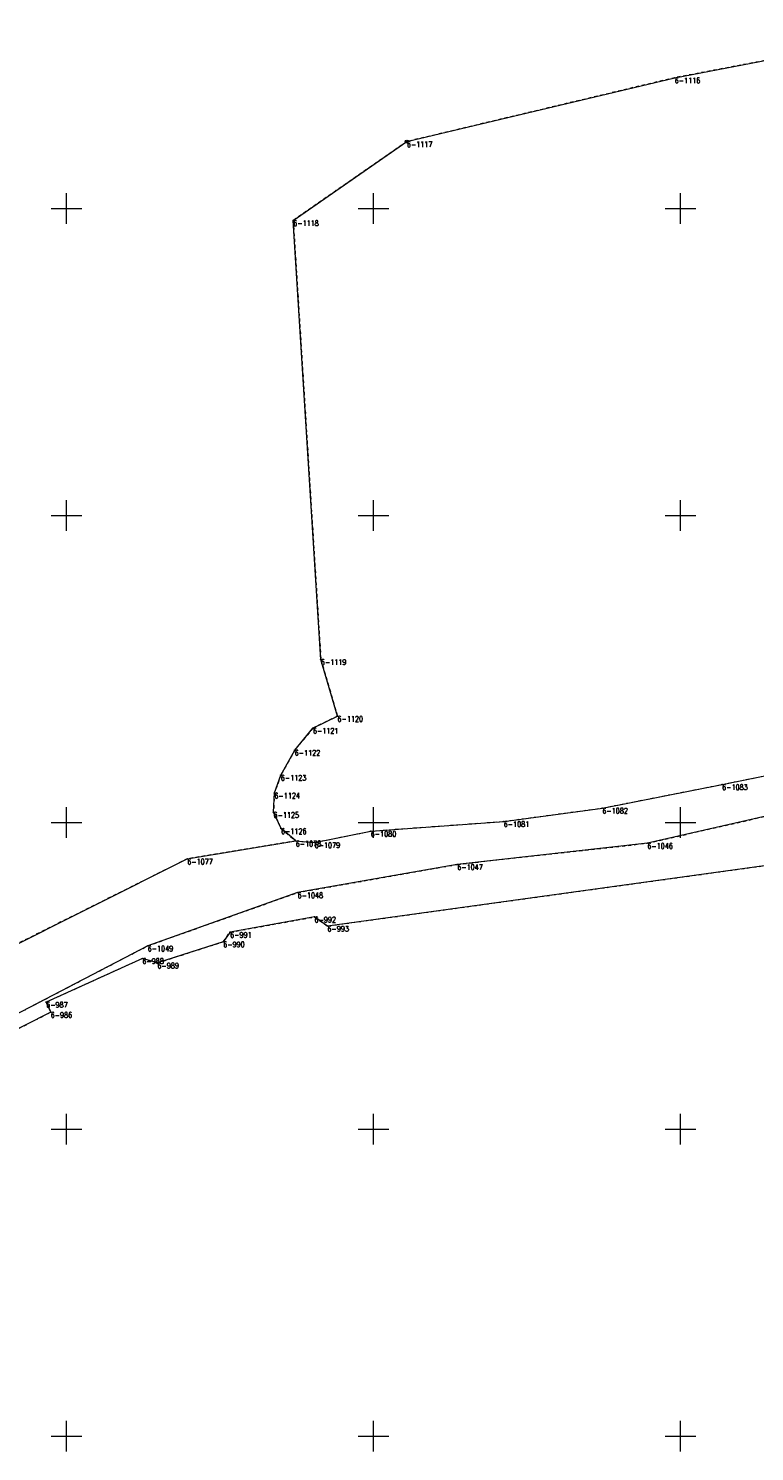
# Model space of a CAD drawing. Header units: metres. Extents: x 7414276 to 7414802, y 6025581 to 6026252.
# Tile 3 of 9: x 7414394 to 7414512, y 6025848 to 6026079. Entities that reach past the tile are written whole.
import ezdxf
from ezdxf.enums import TextEntityAlignment as Align

# ---------------------------------------------------------------- set-up
doc = ezdxf.new("R2010")
doc.units = ezdxf.units.M
for name, pattern in [('1', [0]), ('GDE', [0]), ('GUZ', [1, 0.5, -0.5])]:
    doc.linetypes.add(name, pattern=pattern)
doc.layers.get('0').update_dxf_attribs({"color": 250, "linetype": 'CONTINUOUS', "lineweight": 100})
for name, color, linetype, lineweight in [('Dzialki', 7, 'GDE', 18), ('Numery_punktow', 7, 'CONTINUOUS', 9), ('Podzial_sekcyjny_krzyze', 7, '1', 18), ('Punkty', 7, 'CONTINUOUS', 18)]:
    doc.layers.add(name, color=color, linetype=linetype, lineweight=lineweight)
doc.layers.add('Uzytki', color=96, linetype='GUZ', lineweight=18, true_color=0x008000)
doc.styles.get("Standard").update_dxf_attribs({"font": 'Simplex.SHX', "width": 0.75})

# ---------------------------------------------------------------- blocks, each defined once
blk = doc.blocks.new('GRO')
at = {"linetype": 'CONTINUOUS'}
blk.add_circle((0, 0), 0.045, dxfattribs=at)
blk = doc.blocks.new('GRT')
at = {"linetype": 'CONTINUOUS'}
blk.add_circle((0, 0), 0.25, dxfattribs=at)

msp = doc.modelspace()

# ---------------------------------------------------------------- linework, layer by layer
at = {"layer": 'Dzialki'}
for p, q in [((7414499.06, 6026071.33), (7414541.22, 6026079.35)), ((7414455.43, 6026060.92), (7414499.06, 6026071.33)), ((7414436.92, 6026048.07), (7414455.43, 6026060.92)), ((7414441.42, 6025976.56), (7414436.92, 6026048.07)), ((7414444.13, 6025967.31), (7414441.42, 6025976.56)), ((7414440.13, 6025965.37), (7414444.13, 6025967.31)), ((7414437.17, 6025961.79), (7414440.13, 6025965.37)), ((7414434.9, 6025957.71), (7414437.17, 6025961.79)), ((7414433.86, 6025954.8), (7414434.9, 6025957.71)), ((7414506.78, 6025956.19), (7414515.86, 6025958.01)), ((7414487.27, 6025952.34), (7414506.78, 6025956.19)), ((7414433.71, 6025951.65), (7414433.86, 6025954.8)), ((7414434.94, 6025949.01), (7414433.71, 6025951.65)), ((7414471.21, 6025950.17), (7414487.27, 6025952.34)), ((7414517, 6025951.72), (7414494.6, 6025946.61)), ((7414437.34, 6025946.97), (7414434.94, 6025949.01)), ((7414440.41, 6025946.73), (7414449.55, 6025948.58)), ((7414449.55, 6025948.58), (7414471.21, 6025950.17)), ((7414419.67, 6025944.06), (7414437.34, 6025946.97)), ((7414437.34, 6025946.97), (7414440.41, 6025946.73)), ((7414494.6, 6025946.61), (7414463.64, 6025943.16)), ((7414355.17, 6025911.82), (7414419.67, 6025944.06)), ((7414521.32, 6025944.01), (7414442.5, 6025933.12)), ((7414463.64, 6025943.16), (7414437.63, 6025938.57)), ((7414437.63, 6025938.57), (7414413.22, 6025929.89)), ((7414440.39, 6025934.6), (7414426.65, 6025932.12)), ((7414442.5, 6025933.12), (7414440.39, 6025934.6)), ((7414413.22, 6025929.89), (7414382.26, 6025913.77)), ((7414425.52, 6025930.56), (7414414.81, 6025927.11)), ((7414426.65, 6025932.12), (7414425.52, 6025930.56)), ((7414412.35, 6025927.85), (7414396.69, 6025920.73)), ((7414414.81, 6025927.11), (7414412.35, 6025927.85)), ((7414396.69, 6025920.73), (7414397.42, 6025919.07)), ((7414397.42, 6025919.07), (7414335.98, 6025887.97))]:
    msp.add_line(p, q, dxfattribs=at)
at = {"layer": 'Podzial_sekcyjny_krzyze'}
for p, q in [((7414400, 6026047.5), (7414400, 6026052.5)), ((7414450, 6026047.5), (7414450, 6026052.5)), ((7414500, 6026047.5), (7414500, 6026052.5)), ((7414397.5, 6026050), (7414402.5, 6026050)), ((7414447.5, 6026050), (7414452.5, 6026050)), ((7414497.5, 6026050), (7414502.5, 6026050)), ((7414400, 6025997.5), (7414400, 6026002.5)), ((7414450, 6025997.5), (7414450, 6026002.5)), ((7414500, 6025997.5), (7414500, 6026002.5)), ((7414397.5, 6026000), (7414402.5, 6026000)), ((7414447.5, 6026000), (7414452.5, 6026000)), ((7414497.5, 6026000), (7414502.5, 6026000)), ((7414400, 6025947.5), (7414400, 6025952.5)), ((7414450, 6025947.5), (7414450, 6025952.5)), ((7414500, 6025947.5), (7414500, 6025952.5)), ((7414397.5, 6025950), (7414402.5, 6025950)), ((7414447.5, 6025950), (7414452.5, 6025950)), ((7414497.5, 6025950), (7414502.5, 6025950)), ((7414400, 6025897.5), (7414400, 6025902.5)), ((7414450, 6025897.5), (7414450, 6025902.5)), ((7414500, 6025897.5), (7414500, 6025902.5)), ((7414397.5, 6025900), (7414402.5, 6025900)), ((7414447.5, 6025900), (7414452.5, 6025900)), ((7414497.5, 6025900), (7414502.5, 6025900)), ((7414400, 6025847.5), (7414400, 6025852.5)), ((7414450, 6025847.5), (7414450, 6025852.5)), ((7414500, 6025847.5), (7414500, 6025852.5)), ((7414397.5, 6025850), (7414402.5, 6025850)), ((7414447.5, 6025850), (7414452.5, 6025850)), ((7414497.5, 6025850), (7414502.5, 6025850))]:
    msp.add_line(p, q, dxfattribs=at)
at = {"layer": 'Uzytki'}
for p, q in [((7414541.22, 6026079.35), (7414499.06, 6026071.33)), ((7414499.06, 6026071.33), (7414455.43, 6026060.92)), ((7414455.43, 6026060.92), (7414436.92, 6026048.07)), ((7414436.92, 6026048.07), (7414441.42, 6025976.56)), ((7414441.42, 6025976.56), (7414444.13, 6025967.31)), ((7414444.13, 6025967.31), (7414440.13, 6025965.37)), ((7414440.13, 6025965.37), (7414437.17, 6025961.79)), ((7414437.17, 6025961.79), (7414434.9, 6025957.71)), ((7414434.9, 6025957.71), (7414433.86, 6025954.8)), ((7414506.78, 6025956.19), (7414515.86, 6025958.01)), ((7414487.27, 6025952.34), (7414506.78, 6025956.19)), ((7414433.86, 6025954.8), (7414433.71, 6025951.65)), ((7414433.71, 6025951.65), (7414434.94, 6025949.01)), ((7414471.21, 6025950.17), (7414487.27, 6025952.34)), ((7414494.6, 6025946.61), (7414517, 6025951.72)), ((7414434.94, 6025949.01), (7414437.34, 6025946.97)), ((7414440.41, 6025946.73), (7414449.55, 6025948.58)), ((7414449.55, 6025948.58), (7414471.21, 6025950.17)), ((7414437.34, 6025946.97), (7414419.67, 6025944.06)), ((7414437.34, 6025946.97), (7414440.41, 6025946.73)), ((7414463.64, 6025943.16), (7414494.6, 6025946.61)), ((7414419.67, 6025944.06), (7414355.17, 6025911.82)), ((7414442.5, 6025933.12), (7414521.32, 6025944.01)), ((7414437.63, 6025938.57), (7414463.64, 6025943.16)), ((7414413.22, 6025929.89), (7414437.63, 6025938.57)), ((7414426.65, 6025932.12), (7414440.39, 6025934.6)), ((7414440.39, 6025934.6), (7414442.5, 6025933.12)), ((7414382.26, 6025913.77), (7414413.22, 6025929.89)), ((7414414.81, 6025927.11), (7414425.52, 6025930.56)), ((7414425.52, 6025930.56), (7414426.65, 6025932.12)), ((7414396.69, 6025920.73), (7414412.35, 6025927.85)), ((7414412.35, 6025927.85), (7414414.81, 6025927.11)), ((7414397.42, 6025919.07), (7414396.69, 6025920.73)), ((7414335.98, 6025887.97), (7414397.42, 6025919.07))]:
    msp.add_line(p, q, dxfattribs=at)

# ---------------------------------------------------------------- block references
at = {"layer": 'Punkty'}
for name, p in [('GRO', (7414499.06, 6026071.33)), ('GRT', (7414455.43, 6026060.92)), ('GRO', (7414436.92, 6026048.07)), ('GRO', (7414441.42, 6025976.56)), ('GRO', (7414444.13, 6025967.31)), ('GRO', (7414440.13, 6025965.37)), ('GRO', (7414437.17, 6025961.79)), ('GRO', (7414434.9, 6025957.71)), ('GRO', (7414506.78, 6025956.19)), ('GRO', (7414433.86, 6025954.8)), ('GRO', (7414433.71, 6025951.65)), ('GRO', (7414487.27, 6025952.34)), ('GRO', (7414434.94, 6025949.01)), ('GRO', (7414449.55, 6025948.58)), ('GRO', (7414471.21, 6025950.17)), ('GRO', (7414437.34, 6025946.97)), ('GRO', (7414440.41, 6025946.73)), ('GRO', (7414494.6, 6025946.61)), ('GRO', (7414419.67, 6025944.06)), ('GRO', (7414463.64, 6025943.16)), ('GRO', (7414437.63, 6025938.57)), ('GRO', (7414440.39, 6025934.6)), ('GRO', (7414442.5, 6025933.12)), ('GRO', (7414413.22, 6025929.89)), ('GRO', (7414425.52, 6025930.56)), ('GRO', (7414426.65, 6025932.12)), ('GRO', (7414412.35, 6025927.85)), ('GRO', (7414414.81, 6025927.11)), ('GRO', (7414396.69, 6025920.73)), ('GRO', (7414397.42, 6025919.07))]:
    msp.add_blockref(name, p, dxfattribs=at)

# ---------------------------------------------------------------- texts
at = {"layer": 'Numery_punktow', "width": 0.7}
for s, p in [('6-1116', (7414499.06, 6026071.33)), ('6-1117', (7414455.43, 6026060.92)), ('6-1118', (7414436.92, 6026048.07)), ('6-1119', (7414441.42, 6025976.56)), ('6-1120', (7414444.13, 6025967.31)), ('6-1121', (7414440.13, 6025965.37)), ('6-1122', (7414437.17, 6025961.79)), ('6-1123', (7414434.9, 6025957.71)), ('6-1083', (7414506.78, 6025956.19)), ('6-1124', (7414433.86, 6025954.8)), ('6-1125', (7414433.71, 6025951.65)), ('6-1082', (7414487.27, 6025952.34)), ('6-1126', (7414434.94, 6025949.01)), ('6-1080', (7414449.55, 6025948.58)), ('6-1081', (7414471.21, 6025950.17)), ('6-1078', (7414437.34, 6025946.97)), ('6-1079', (7414440.41, 6025946.73)), ('6-1046', (7414494.6, 6025946.61)), ('6-1077', (7414419.67, 6025944.06)), ('6-1047', (7414463.64, 6025943.16)), ('6-1048', (7414437.63, 6025938.57)), ('6-992', (7414440.39, 6025934.6)), ('6-993', (7414442.5, 6025933.12)), ('6-1049', (7414413.22, 6025929.89)), ('6-990', (7414425.52, 6025930.56)), ('6-991', (7414426.65, 6025932.12)), ('6-988', (7414412.35, 6025927.85)), ('6-989', (7414414.81, 6025927.11)), ('6-987', (7414396.69, 6025920.73)), ('6-986', (7414397.42, 6025919.07))]:
    msp.add_text(s, height=0.9, dxfattribs=at).set_placement(p, align=Align.TOP_LEFT)

doc.saveas('drawing.dxf')
